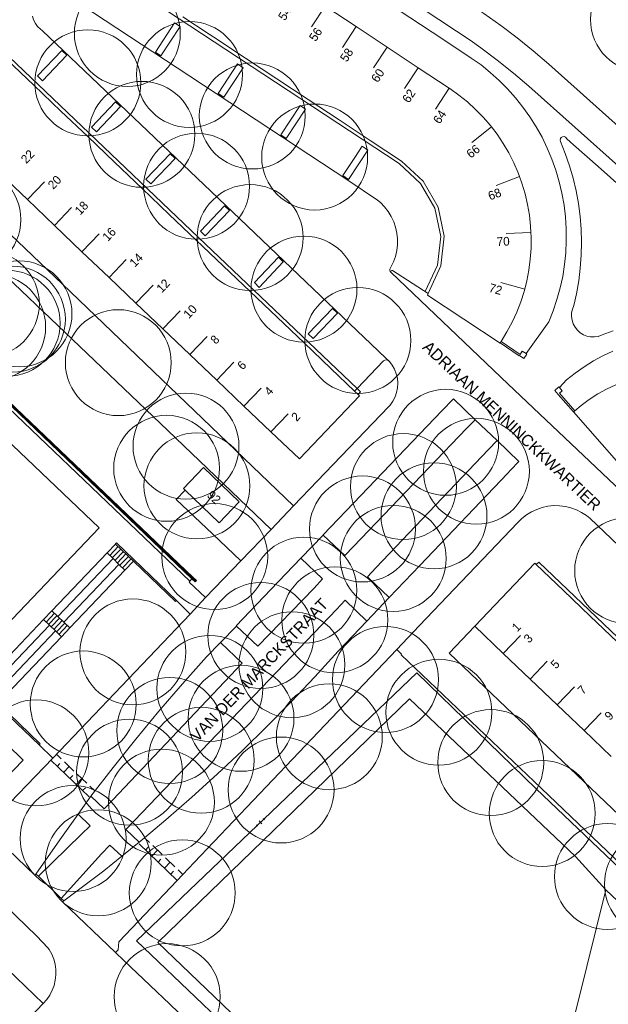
# Model space of a CAD drawing. Header units: metres. Extents: x 134994 to 136506, y 457393 to 459006.
# Tile 84 of 171: x 135171 to 135242, y 458200 to 458319. Entities that reach past the tile are written whole.
import ezdxf
from ezdxf.enums import TextEntityAlignment as Align

# ---------------------------------------------------------------- set-up
doc = ezdxf.new("R2010")
doc.units = ezdxf.units.M
for name, color, linetype, lineweight in [('B-WE-GR-BOOM-S', 250, 'Continuous', 13), ('B-WE-KG_BEBOUWING', 251, 'Continuous', 20), ('B-WE-KG_BEBOUWING TUSSENMUUR', 251, 'Continuous', 5), ('B-WE-KG_HUISNR', 251, 'Continuous', 5), ('B-WE-KG_ONDERGROND_REST', 251, 'Continuous', 5), ('B-WE-KG_STRAATNAAM', 251, 'Continuous', 5)]:
    doc.layers.add(name, color=color, linetype=linetype, lineweight=lineweight)
doc.styles.add('Styledgn000', font='dgn000.shx')

# ---------------------------------------------------------------- blocks, each defined once
blk = doc.blocks.new('SGR-BOOM_02')
blk.add_circle((0, 0), 6.4)

msp = doc.modelspace()

# ---------------------------------------------------------------- linework, layer by layer
at = {"layer": 'B-WE-KG_BEBOUWING', "flags": 128}
for points in [[(135207.48, 458320.57), (135211.24, 458318.09), (135214.99, 458315.61), (135218.74, 458313.13), (135222.49, 458310.64), (135222.56, 458310.6), (135223.64, 458309.83), (135224.68, 458309), (135225.66, 458308.1), (135226.59, 458307.15), (135227.46, 458306.14), (135227.58, 458305.98), (135228.27, 458305.09), (135229.01, 458303.98), (135229.68, 458302.84), (135230.29, 458301.65), (135230.82, 458300.43), (135230.99, 458299.97), (135231.27, 458299.19), (135231.66, 458297.91), (135231.96, 458296.62), (135232.19, 458295.31), (135232.33, 458293.99), (135232.37, 458293.22), (135232.4, 458292.66), (135232.39, 458291.33), (135232.29, 458290), (135232.12, 458288.69), (135231.87, 458287.38), (135231.61, 458286.36), (135231.54, 458286.09), (135231.13, 458284.83), (135230.65, 458283.59), (135230.1, 458282.38), (135229.47, 458281.21), (135228.76, 458280.05), (135228.65, 458279.89), (135228.63, 458279.86), (135219.87, 458285.66), (135219.95, 458285.84), (135219.6, 458286.09), (135221.07, 458289.29), (135221.46, 458292.75), (135220.75, 458296.15), (135219.03, 458299.15), (135216.43, 458301.54), (135192.57, 458317.26), (135178.8, 458326.34)], [(135166.58, 458319.39), (135167.3, 458316.51), (135169.03, 458314.13), (135172.3, 458311.01), (135175.56, 458307.9), (135178.81, 458304.8), (135182.06, 458301.7), (135185.39, 458298.53), (135188.66, 458295.4), (135191.92, 458292.29), (135195.18, 458289.19), (135198.43, 458286.09), (135201.69, 458282.99), (135204.94, 458279.89), (135208.2, 458276.78), (135211.06, 458274.05), (135211.49, 458273.65)], [(135219.95, 458285.84), (135221.48, 458289.18), (135221.88, 458292.77), (135221.15, 458296.3), (135219.36, 458299.42), (135216.71, 458301.85), (135212.94, 458304.34), (135209.19, 458306.82), (135205.43, 458309.29), (135201.67, 458311.77), (135197.89, 458314.27), (135194.05, 458316.8), (135193.46, 458317.19), (135190.29, 458319.28)], [(135169.31, 458314.43), (135192.21, 458292.62), (135211.36, 458274.36), (135211.78, 458273.96), (135211.49, 458273.65), (135211.63, 458273.51), (135204.38, 458265.88), (135200.94, 458269.16), (135197.68, 458272.26), (135194.41, 458275.38), (135191.16, 458278.47), (135187.9, 458281.58), (135184.63, 458284.69), (135181.38, 458287.78), (135178.11, 458290.9), (135174.77, 458294.08), (135171.51, 458297.19), (135168.26, 458300.29)], [(135242.61, 458274.82), (135241.51, 458274.31), (135240.44, 458273.72), (135239.41, 458273.07), (135238.43, 458272.34), (135237.67, 458271.7), (135237.5, 458271.56), (135237.5, 458271.56), (135244.42, 458263.67)], [(135190.57, 458262.11), (135194.7, 458258.14), (135197.1, 458260.68), (135192.78, 458264.84), (135190.38, 458262.3), (135190.57, 458262.11)], [(135232.98, 458253.13), (135233.31, 458253.41), (135259.39, 458228.55), (135285.57, 458203.58), (135288.47, 458201.56), (135291.79, 458200.57), (135295.29, 458200.66), (135298.56, 458201.82), (135301.35, 458203.96), (135303.3, 458206.77), (135304.29, 458210.11), (135304.21, 458213.59), (135303.04, 458216.86), (135300.9, 458219.66), (135283.48, 458236.27), (135255.19, 458263.25), (135252.82, 458264.78), (135250.07, 458265.36), (135247.36, 458264.9), (135244.89, 458263.45), (135244.6, 458263.78)], [(135242.8, 458243.78), (135239.54, 458246.88), (135236.28, 458249.99), (135232.98, 458253.13), (135232.84, 458253.27), (135225.57, 458245.66), (135229.02, 458242.38), (135232.27, 458239.27), (135235.54, 458236.16), (135238.79, 458233.05), (135242.06, 458229.94)]]:
    msp.add_lwpolyline(points, dxfattribs=at)
at = {"layer": 'B-WE-KG_BEBOUWING TUSSENMUUR'}
for p, q in [((135207.48, 458320.57), (135205.83, 458318.07)), ((135211.24, 458318.09), (135209.58, 458315.59)), ((135214.99, 458315.61), (135213.34, 458313.11)), ((135218.74, 458313.13), (135217.09, 458310.62)), ((135222.49, 458310.64), (135220.84, 458308.14)), ((135227.58, 458305.98), (135225.24, 458304.11)), ((135171.51, 458297.19), (135173.58, 458299.36)), ((135230.99, 458299.97), (135228.18, 458298.92)), ((135174.77, 458294.08), (135176.84, 458296.26)), ((135178.11, 458290.9), (135180.18, 458293.07)), ((135232.37, 458293.22), (135229.38, 458293.09)), ((135181.38, 458287.78), (135183.45, 458289.96)), ((135231.61, 458286.36), (135228.72, 458287.17)), ((135184.63, 458284.69), (135186.7, 458286.86)), ((135187.9, 458281.58), (135189.97, 458283.75)), ((135191.16, 458278.47), (135193.23, 458280.65)), ((135194.41, 458275.38), (135196.48, 458277.55)), ((135197.68, 458272.26), (135199.75, 458274.43)), ((135200.94, 458269.16), (135203.01, 458271.33)), ((135229.02, 458242.38), (135231.09, 458244.55)), ((135232.27, 458239.27), (135234.34, 458241.44)), ((135235.54, 458236.16), (135237.61, 458238.33)), ((135238.79, 458233.05), (135240.86, 458235.22))]:
    msp.add_line(p, q, dxfattribs=at)
at = {"layer": 'B-WE-KG_ONDERGROND_REST'}
for p, q in [((135225.62, 458270.61), (135224.57, 458269.54)), ((135225.62, 458270.61), (135228.28, 458268.11)), ((135210.92, 458255.3), (135224.57, 458269.54)), ((135227.25, 458267), (135228.28, 458268.11)), ((135227.25, 458267), (135213.64, 458252.72)), ((135203.67, 458260.2), (135200.99, 458257.36)), ((135197.32, 458253.55), (135200.99, 458257.36)), ((135204.57, 458253.87), (135207.24, 458256.68)), ((135181.16, 458254.52), (135182.17, 458255.59)), ((135181.47, 458254.22), (135182.5, 458255.28)), ((135181.77, 458253.92), (135182.81, 458254.98)), ((135184.34, 458253.51), (135182.17, 458255.59)), ((135181.16, 458254.52), (135174.47, 458247.53)), ((135181.86, 458253.84), (135175.19, 458246.84)), ((135181.16, 458254.52), (135181.86, 458253.84)), ((135181.86, 458253.84), (135182.58, 458253.13)), ((135182.08, 458253.62), (135183.11, 458254.68)), ((135182.39, 458253.32), (135183.42, 458254.39)), ((135182.69, 458253.02), (135183.73, 458254.09)), ((135183, 458252.72), (135184.04, 458253.79)), ((135182.58, 458253.13), (135175.92, 458246.15)), ((135182.58, 458253.13), (135183.3, 458252.42)), ((135183.3, 458252.42), (135184.34, 458253.51)), ((135193.04, 458249.12), (135197.32, 458253.55)), ((135183.3, 458252.42), (135176.65, 458245.46)), ((135191.15, 458251.1), (135191.4, 458251.4)), ((135206.15, 458250.25), (135199.37, 458243.25)), ((135191.19, 458247.13), (135193.04, 458249.12)), ((135215.23, 458249.13), (135212.54, 458246.29)), ((135191.19, 458247.13), (135189.53, 458248.75)), ((135174.47, 458247.53), (135173.46, 458246.47)), ((135174.78, 458247.23), (135173.77, 458246.16)), ((135175.09, 458246.93), (135174.08, 458245.86)), ((135175.4, 458246.64), (135174.39, 458245.57)), ((135174.47, 458247.53), (135175.19, 458246.84)), ((135174.57, 458229.74), (135191.19, 458247.13)), ((135175.19, 458246.84), (135175.92, 458246.15)), ((135208.87, 458247.67), (135184.46, 458222.18)), ((135173.46, 458246.47), (135166.83, 458239.5)), ((135174.17, 458245.78), (135167.53, 458238.82)), ((135174.17, 458245.78), (135173.46, 458246.47)), ((135174.91, 458245.09), (135174.17, 458245.78)), ((135175.71, 458246.34), (135174.7, 458245.28)), ((135176.03, 458246.05), (135175.02, 458244.98)), ((135176.34, 458245.76), (135175.33, 458244.68)), ((135176.65, 458245.46), (135175.64, 458244.39)), ((135175.92, 458246.15), (135176.65, 458245.46)), ((135196.77, 458245.68), (135194.86, 458243.71)), ((135196.77, 458245.68), (135199.37, 458243.25)), ((135216.15, 458242.84), (135218.87, 458245.69)), ((135174.91, 458245.09), (135168.26, 458238.11)), ((135175.64, 458244.39), (135168.99, 458237.4)), ((135175.64, 458244.39), (135174.91, 458245.09)), ((135194.86, 458243.71), (135197.47, 458241.21)), ((135197.47, 458241.21), (135181.84, 458224.7)), ((135172.95, 458231.35), (135174.57, 458229.74)), ((135175.02, 458230.19), (135175.6, 458229.64)), ((135174.33, 458229.47), (135178.96, 458225.07)), ((135175.1, 458228.73), (135175.45, 458229.09)), ((135175.87, 458228), (135176.56, 458228.72)), ((135175.98, 458229.27), (135177.14, 458228.17)), ((135176.65, 458227.27), (135176.99, 458227.63)), ((135177.53, 458227.81), (135178.68, 458226.71)), ((135177.42, 458226.53), (135178.11, 458227.26)), ((135179.07, 458226.34), (135179.65, 458225.79)), ((135179.2, 458225.15), (135177.65, 458222.94)), ((135178.19, 458225.8), (135178.53, 458226.16)), ((135184.68, 458207.64), (135199.26, 458221.58)), ((135199.34, 458221.5), (135199.18, 458221.66)), ((135200.08, 458222.37), (135199.26, 458221.58)), ((135199.26, 458221.58), (135200.09, 458222.37)), ((135199.83, 458221.81), (135199.52, 458222.14)), ((135200.17, 458222.29), (135200.01, 458222.45)), ((135178.01, 458220.5), (135172.84, 458215.45)), ((135182.92, 458217.87), (135185.01, 458219.56)), ((135185.01, 458219.36), (135189.62, 458214.95)), ((135185.7, 458220.08), (135186.27, 458219.53)), ((135180.46, 458218.15), (135175.61, 458212.78)), ((135185.77, 458218.63), (135186.12, 458218.99)), ((135186.54, 458217.89), (135187.23, 458218.62)), ((135186.66, 458219.16), (135187.8, 458218.07)), ((135187.3, 458217.16), (135187.65, 458217.52)), ((135188.07, 458216.43), (135188.76, 458217.15)), ((135188.19, 458217.7), (135189.33, 458216.6)), ((135172.84, 458215.45), (135172.52, 458215.73)), ((135188.83, 458215.7), (135189.18, 458216.06)), ((135189.72, 458216.24), (135190.3, 458215.68)), ((135175.61, 458212.78), (135172.84, 458215.45)), ((135241.43, 458213.83), (135237.98, 458200)), ((135255.85, 458200), (135241.43, 458213.83)), ((135173.42, 458200.1), (135160.9, 458212.12)), ((135175.9, 458212.47), (135175.61, 458212.78)), ((135184.68, 458207.64), (135192.73, 458200)), ((135188.71, 458200), (135186.34, 458202.27)), ((135151.54, 458177.07), (135173.33, 458200)), ((135173.33, 458200), (135173.42, 458200.1)), ((135212.97, 458180.79), (135192.73, 458200))]:
    msp.add_line(p, q, dxfattribs=at)
at = {"layer": 'B-WE-KG_ONDERGROND_REST', "flags": 128}
for points in [[(135245.98, 458303.34), (135234.52, 458313.56), (135232.63, 458315.18), (135230.7, 458316.75), (135228.71, 458318.24), (135226.67, 458319.68), (135225.84, 458320.24), (135207.94, 458332.03), (135195.76, 458340.07), (135193.77, 458341.35), (135191.82, 458342.7), (135189.92, 458344.11), (135183.72, 458348.95)], [(135186.22, 458342.43), (135187.54, 458341.41), (135187.78, 458341.23), (135189.84, 458339.7), (135191.95, 458338.24), (135194.11, 458336.85), (135206.15, 458328.92), (135223.37, 458317.56), (135225.02, 458316.44), (135226.32, 458315.52), (135228.3, 458314.04), (135230.24, 458312.49), (135232.12, 458310.89), (135243.32, 458300.92)], [(135205.28, 458327.39), (135220.42, 458317.42), (135224.24, 458314.89), (135225.15, 458314.3), (135226.33, 458313.47), (135227.45, 458312.57), (135228.52, 458311.6), (135229.54, 458310.58), (135230.5, 458309.51), (135231.4, 458308.38), (135232.24, 458307.21), (135233.01, 458305.99), (135233.71, 458304.73), (135234.34, 458303.43), (135234.9, 458302.1), (135235.38, 458300.74), (135235.79, 458299.36), (135236.11, 458297.96), (135236.36, 458296.53), (135236.54, 458295.1), (135236.63, 458293.66), (135236.64, 458292.22), (135236.57, 458290.78), (135236.42, 458289.35), (135236.2, 458287.92), (135235.89, 458286.52), (135235.51, 458285.12), (135235.05, 458283.76), (135234.51, 458282.42), (135231.77, 458278.59)], [(135176.56, 458321.75), (135189.63, 458313.13), (135210.24, 458299.55), (135213.83, 458297.13), (135214.17, 458296.85), (135214.67, 458296.34), (135215.11, 458295.78), (135215.48, 458295.17), (135215.78, 458294.53), (135216.01, 458293.85), (135216.17, 458293.15), (135216.24, 458292.45), (135216.23, 458291.73), (135216.15, 458291.03), (135215.98, 458290.33), (135215.74, 458289.66), (135215.43, 458289.02), (135215.33, 458288.81), (135215.3, 458288.66), (135215.35, 458288.51), (135215.47, 458288.4), (135215.48, 458288.41)], [(135203.67, 458260.2), (135175.77, 458286.97), (135158.61, 458303.34), (135158.13, 458303.81), (135157.22, 458304.81), (135156.36, 458305.85), (135155.57, 458306.95), (135154.84, 458308.09), (135154.18, 458309.27), (135153.6, 458310.49), (135153.08, 458311.74), (135152.64, 458313.02), (135152.28, 458314.33), (135152, 458315.65), (135151.79, 458316.99), (135151.66, 458318.33), (135151.62, 458319.68)], [(135215.26, 458277.66), (135214.81, 458278.06), (135193.72, 458298.17), (135173.29, 458317.63), (135173.08, 458317.79), (135172.75, 458318.11), (135172.48, 458318.49), (135172.27, 458318.91), (135172.14, 458319.35)], [(135189.98, 458318.1), (135189.31, 458318.54), (135186.98, 458315.01), (135187.65, 458314.57), (135189.98, 458318.1)], [(135200.99, 458257.36), (135188.49, 458269.3), (135164.53, 458292.13), (135159.48, 458296.96), (135159.82, 458297.35), (135152.03, 458304.77), (135151.65, 458304.37), (135138.76, 458316.65), (135130.66, 458308.17), (135134.83, 458304.21), (135135.13, 458304.52)], [(135172.75, 458312.13), (135173.35, 458311.56), (135176.28, 458314.63), (135175.68, 458315.2), (135172.75, 458312.13)], [(135197.59, 458313.11), (135196.91, 458313.58), (135194.58, 458310.03), (135195.26, 458309.56), (135197.59, 458313.11)], [(135179.26, 458305.93), (135179.86, 458305.37), (135182.78, 458308.43), (135182.18, 458308.99), (135179.26, 458305.93)], [(135205.14, 458308.12), (135204.46, 458308.57), (135202.12, 458305.04), (135202.8, 458304.59), (135205.14, 458308.12)], [(135135.44, 458304.84), (135159.19, 458282.14), (135191.4, 458251.4)], [(135135.51, 458304.91), (135159.26, 458282.21), (135191.47, 458251.47)], [(135135.58, 458304.98), (135159.33, 458282.28), (135191.53, 458251.55)], [(135135.13, 458304.52), (135161.02, 458279.85), (135191.15, 458251.1)], [(135212.66, 458303.18), (135211.98, 458303.64), (135211.08, 458302.29), (135209.62, 458300.09), (135210.3, 458299.64), (135212.66, 458303.18)], [(135235.92, 458304.21), (135235.89, 458304.39), (135235.92, 458304.56), (135236.03, 458304.71), (135236.18, 458304.79), (135236.37, 458304.8), (135236.53, 458304.74), (135236.66, 458304.6), (135236.67, 458304.58), (135237.15, 458304.12), (135237.49, 458303.83), (135240.5, 458301.2), (135243.46, 458298.52)], [(135242.3, 458281.33), (135240.98, 458280.86), (135240.49, 458280.68), (135240.04, 458280.61), (135239.58, 458280.62), (135239.13, 458280.71), (135238.7, 458280.88), (135238.32, 458281.12), (135237.97, 458281.42), (135237.69, 458281.78), (135237.47, 458282.18), (135237.33, 458282.62), (135237.26, 458283.07), (135237.28, 458283.53), (135237.37, 458283.98), (135237.54, 458284.4), (135237.87, 458285.83), (135238.14, 458287.37), (135238.33, 458288.92), (135238.45, 458290.48), (135238.48, 458292.05), (135238.44, 458293.61), (135238.31, 458295.17), (135238.11, 458296.72), (135237.83, 458298.26), (135237.46, 458299.78), (135237.02, 458301.28), (135236.51, 458302.76), (135235.92, 458304.21)], [(135185.84, 458299.67), (135186.44, 458299.1), (135189.36, 458302.15), (135188.76, 458302.72), (135185.84, 458299.67)], [(135192.43, 458293.39), (135193.01, 458292.83), (135195.93, 458295.89), (135195.35, 458296.45), (135192.43, 458293.39)], [(135199.53, 458286.59), (135198.95, 458287.17), (135201.86, 458290.24), (135202.44, 458289.66), (135199.53, 458286.59)], [(135219.95, 458285.84), (135215.64, 458288.63), (135215.55, 458288.65), (135215.46, 458288.6), (135215.43, 458288.5), (135215.48, 458288.41)], [(135243.26, 458261.99), (135229.63, 458274.9), (135215.48, 458288.41)], [(135168.97, 458231.29), (135169.05, 458231.37), (135170.99, 458229.48), (135166.48, 458224.84), (135138.27, 458251.55), (135105.95, 458282.25), (135110.62, 458287.15), (135111.15, 458286.61), (135111.08, 458286.55)], [(135205.44, 458280.97), (135206.04, 458280.41), (135208.98, 458283.48), (135208.38, 458284.04), (135205.44, 458280.97)], [(135228.65, 458279.89), (135230.96, 458278.34), (135230.97, 458278.35), (135231.51, 458277.99), (135231.86, 458278.53), (135231.77, 458278.59)], [(135228.76, 458280.05), (135231.07, 458278.5), (135231.32, 458278.89), (135231.77, 458278.59)], [(135242.27, 458278.9), (135241.07, 458278.34), (135239.91, 458277.71), (135238.79, 458277.01), (135237.71, 458276.24), (135236.68, 458275.41), (135235.8, 458274.49)], [(135203.67, 458260.2), (135215.2, 458272.19), (135215.36, 458272.38), (135215.69, 458272.84), (135215.95, 458273.36), (135216.13, 458273.9), (135216.24, 458274.46), (135216.27, 458275.03), (135216.22, 458275.61), (135216.09, 458276.16), (135215.88, 458276.7), (135215.61, 458277.2), (135215.26, 458277.66)], [(135211.36, 458274.36), (135214.55, 458277.71), (135214.72, 458277.81), (135214.92, 458277.83), (135215.11, 458277.77), (135215.26, 458277.66)], [(135159.96, 458243.96), (135163.76, 458240.34), (135164.04, 458240.64), (135180.18, 458257.54), (135160.97, 458275.81), (135158.65, 458273.37), (135144.6, 458258.62), (135150.28, 458253.19), (135159.96, 458243.96)], [(135211.06, 458274.05), (135211.36, 458274.36)], [(135237.5, 458271.56), (135235.66, 458273.66), (135235.66, 458273.66), (135235.24, 458274.14), (135235.73, 458274.57), (135235.8, 458274.49)], [(135237.67, 458271.7), (135235.82, 458273.8), (135236.15, 458274.09), (135235.8, 458274.49)], [(135207.24, 458256.68), (135207.24, 458256.69), (135210.91, 458260.52), (135221.61, 458271.7), (135222.99, 458273.12), (135225.62, 458270.61)], [(135228.28, 458268.11), (135230.92, 458265.58), (135229.91, 458264.53), (135229.52, 458264.13), (135218.94, 458253), (135215.24, 458249.12), (135215.23, 458249.13)], [(135197.32, 458253.55), (135193.88, 458256.84), (135189.51, 458260.99), (135190.57, 458262.11)], [(135218.87, 458245.69), (135230.77, 458258.18), (135231.27, 458258.68), (135231.82, 458259.11), (135232.42, 458259.48), (135233.06, 458259.78), (135233.73, 458260.01), (135234.42, 458260.16), (135235.12, 458260.23), (135235.82, 458260.22), (135236.52, 458260.14), (135237.2, 458259.97), (135237.86, 458259.72), (135238.49, 458259.41), (135239.08, 458259.02), (135239.47, 458258.71), (135245.61, 458252.88)], [(135210.92, 458255.3), (135209.89, 458254.19), (135207.24, 458256.68)], [(135189.53, 458248.75), (135189.55, 458248.77), (135182.3, 458255.74), (135182.16, 458255.6), (135182.17, 458255.59)], [(135204.57, 458253.87), (135200.94, 458250.09), (135196.76, 458245.69), (135196.77, 458245.68)], [(135204.57, 458253.87), (135207.18, 458251.37), (135206.15, 458250.25)], [(135184.34, 458253.51), (135189.41, 458248.63), (135189.53, 458248.75)], [(135215.23, 458249.13), (135212.6, 458251.63), (135213.64, 458252.72)], [(135191.4, 458251.4), (135191.79, 458251.03), (135191.93, 458251.17), (135191.53, 458251.55)], [(135191.47, 458251.47), (135191.86, 458251.1)], [(135193.04, 458249.12), (135191.06, 458250.99), (135191.15, 458251.1)], [(135212.54, 458246.29), (135209.9, 458248.79), (135208.87, 458247.67)], [(135212.54, 458246.29), (135209.05, 458242.63), (135206.25, 458239.55), (135203.38, 458236.53), (135200.46, 458233.56), (135197.49, 458230.65), (135194.46, 458227.79), (135191.37, 458225), (135188.23, 458222.26), (135185.67, 458220.11)], [(135266.98, 458200), (135249.05, 458217.07), (135222.48, 458242.39), (135225.57, 458245.66)], [(135179.2, 458225.15), (135181.87, 458228.61), (135184.6, 458232.03), (135187.4, 458235.4), (135190.25, 458238.71), (135193.15, 458241.95), (135194.85, 458243.71), (135194.86, 458243.71)], [(135190.28, 458215.66), (135191.65, 458217.11), (135203.57, 458229.62), (135216.15, 458242.85), (135216.15, 458242.84)], [(135260.95, 458200), (135255.7, 458205.01), (135232.74, 458226.9), (135216.68, 458242.2), (135216.74, 458242.27), (135216.15, 458242.84)], [(135260.28, 458200), (135254.88, 458205.19), (135232.98, 458226), (135218.56, 458240.05), (135200.08, 458222.37)], [(135172.95, 458231.35), (135172.92, 458231.32), (135165.66, 458238.28), (135165.8, 458238.42)], [(135167.97, 458236.34), (135173.06, 458231.46), (135172.95, 458231.35)], [(135241.43, 458213.83), (135237.74, 458217.84), (135217.68, 458236.91), (135187.29, 458207.47), (135195.04, 458200)], [(135165.88, 458221.83), (135166.17, 458222.12), (135167.24, 458222.15), (135174.57, 458229.74)], [(135181.84, 458224.7), (135180.8, 458223.59), (135179.2, 458225.15)], [(135172.52, 458215.73), (135175.45, 458219.86), (135177.65, 458222.94), (135177.65, 458222.94)], [(135177.65, 458222.94), (135179.09, 458221.55), (135178.01, 458220.5)], [(135172.52, 458215.73), (135172.43, 458215.6), (135165.88, 458221.83)], [(135185.01, 458219.56), (135183.41, 458221.11), (135184.46, 458222.18)], [(135180.46, 458218.15), (135181.46, 458219.23), (135182.92, 458217.87)], [(135185.67, 458220.11), (135185.01, 458219.56)], [(135182.92, 458217.87), (135180.74, 458216.12), (135175.9, 458212.47)], [(135188.85, 458214.13), (135190.28, 458215.66)], [(135182.15, 458206.23), (135182.49, 458206.58), (135182.55, 458207.53), (135188.85, 458214.13)], [(135182.15, 458206.23), (135175.75, 458212.36), (135175.9, 458212.47)], [(135168.86, 458211.88), (135172.67, 458208.23), (135173.99, 458206.82), (135174.13, 458206.61), (135174.45, 458206.05), (135174.69, 458205.46), (135174.86, 458204.83), (135174.95, 458204.2), (135174.95, 458203.55), (135174.89, 458202.91), (135174.74, 458202.28), (135174.51, 458201.68), (135174.21, 458201.11), (135173.85, 458200.58), (135173.42, 458200.1)], [(135186.34, 458202.27), (135183.15, 458205.3), (135182.15, 458206.23)], [(135193.87, 458195.07), (135188.71, 458200)], [(135195.04, 458200), (135214.6, 458181.14), (135214.3, 458180.46)], [(135214.3, 458180.46), (135233.49, 458175.75), (135234.79, 458180.97), (135233.69, 458182.75), (135236.28, 458193.26), (135235.53, 458193.86), (135235.93, 458195.47), (135236.9, 458195.69), (135237.98, 458200)]]:
    msp.add_lwpolyline(points, dxfattribs=at)

# ---------------------------------------------------------------- block references
at = {"layer": 'B-WE-GR-BOOM-S'}
for p in [(135245.96, 458318.97), (135183.59, 458317.27), (135191.1, 458312.31), (135178.82, 458311.3), (135198.69, 458307.3), (135185.35, 458305.08), (135206.23, 458302.34), (135191.96, 458298.81), (135164.32, 458294.78), (135198.43, 458292.61), (135204.94, 458286.39), (135166.56, 458284.6), (135170.5, 458283.4), (135167.32, 458281.8), (135169.07, 458282.26), (135169.7, 458282.76), (135211.45, 458280.18), (135182.5, 458277.5), (135222.06, 458267.88), (135190.68, 458267.42), (135188.34, 458264.74), (135225.77, 458264.38), (135192, 458262.62), (135216.95, 458262.53), (135220.65, 458259), (135212.01, 458257.41), (135194.15, 458254.07), (135215.73, 458253.85), (135244.05, 458252.37), (135204.93, 458250.01), (135208.67, 458246.44), (135199.72, 458244.54), (135184.27, 458242.56), (135203.48, 458241.01), (135214.79, 458239.23), (135193.56, 458238.15), (135178.26, 458236.27), (135197.33, 458234.54), (135221.24, 458235.27), (135188.72, 458233.07), (135208, 458232.31), (135172.55, 458230.36), (135192.52, 458229.47), (135227.51, 458229.19), (135183.86, 458228.03), (135202.17, 458225.88), (135187.71, 458224.41), (135233.73, 458223.04), (135177.03, 458220.02), (135180.08, 458217.08), (135241.61, 458215.43), (135247.65, 458214.52), (135190.23, 458213.45), (135188.41, 458200.92)]:
    msp.add_blockref('SGR-BOOM_02', p, dxfattribs=at)

# ---------------------------------------------------------------- texts
at = {"layer": 'B-WE-KG_HUISNR', "linetype": 'Continuous', "style": 'Styledgn000'}
for s, rotation, p in [('54', 56.5701, (135203.04, 458320.33)), ('56', 56.5701, (135206.77, 458317.81)), ('58', 56.5701, (135210.52, 458315.33)), ('60', 56.5701, (135214.28, 458312.85)), ('62', 56.5701, (135218.04, 458310.38)), ('64', 56.5701, (135221.76, 458307.85)), ('66', 38.5679, (135225.99, 458303.52)), ('68', 20.4654, (135228.71, 458298.13)), ('70', 2.462, (135229.79, 458292.18)), ('72', 344.4535, (135228.85, 458286.17)), ('92', 316.4562, (135194.63, 458260.7))]:
    msp.add_text(s, height=1.054, rotation=rotation, dxfattribs=at).set_placement(p, align=Align.MIDDLE_RIGHT)
for s, height, rotation, p in [('22', 1.054, 46.3895, (135171, 458301.83)), ('20', 1.054, 46.3895, (135174.26, 458298.72)), ('18', 1.054, 46.3895, (135177.51, 458295.62)), ('16', 1.054, 46.3895, (135180.85, 458292.44)), ('14', 1.054, 46.3895, (135184.12, 458289.32)), ('12', 1.054, 46.3895, (135187.38, 458286.22)), ('10', 1.054, 46.3895, (135190.64, 458283.11)), ('8', 1.05, 46.3895, (135193.9, 458280.01)), ('6', 1.05, 46.3895, (135197.15, 458276.91)), ('4', 1.05, 46.3895, (135200.42, 458273.79)), ('2', 1.05, 46.3895, (135203.68, 458270.69)), ('1', 1.05, 46.3579, (135230.33, 458245.27)), ('3', 1.05, 46.3579, (135231.76, 458243.91)), ('5', 1.05, 46.3579, (135235.01, 458240.8)), ('7', 1.05, 46.3579, (135238.28, 458237.69)), ('9', 1.05, 46.3579, (135241.53, 458234.58))]:
    msp.add_text(s, height=height, rotation=rotation, dxfattribs=at).set_placement(p, align=Align.MIDDLE_LEFT)
at = {"layer": 'B-WE-KG_STRAATNAAM', "style": 'Styledgn000'}
msp.add_text('ADRIAAN MENNINCKKWARTIER', height=1.4, rotation=316.554, dxfattribs=at).set_placement((135219.16, 458279.24))
msp.add_text('VAN DER MARCKSTRAAT', height=1.4, rotation=46.2029, dxfattribs=at).set_placement((135200.02, 458239.9), align=Align.CENTER)

doc.saveas('drawing.dxf')
